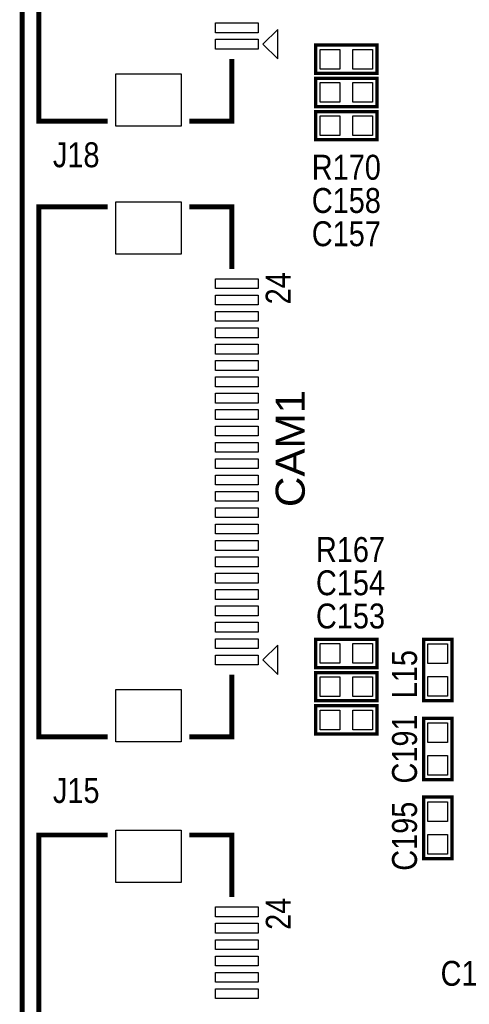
# Model space of a CAD drawing. Extents: x 0 to 150, y -8 to 100.
# Tile 2 of 12: x 0 to 14, y 21 to 51. Entities that reach past the tile are written whole.
import ezdxf
from ezdxf.enums import TextEntityAlignment as Align

# ---------------------------------------------------------------- set-up
doc = ezdxf.new("R2010")
doc.units = 0
doc.layers.add('DXF', color=212, linetype='CONTINUOUS')

msp = doc.modelspace()

# ---------------------------------------------------------------- linework, layer by layer
at = {"layer": 'DXF', "const_width": 0.1524}
msp.add_lwpolyline([(2.999994, 0), (146.99996, 0, 0.414214), (149.999954, 2.999994), (149.999954, 87.00008, 0.414214), (146.99996, 90.000074), (2.999994, 90.000074, 0.414214), (0, 87.00008), (0, 2.999994, 0.414214), (2.999994, 0)], format="xyb", dxfattribs=at)
at = {"layer": 'DXF'}
for points, const_width in [([(2.608072, 48.018954), (0.508, 48.018954), (0.508, 64.219074), (2.608072, 64.219074)], 0.150114), ([(10.8458, 49.4792), (8.9662, 49.4792), (8.9662, 50.3428), (10.8458, 50.3428), (10.8458, 49.4792)], 0.1016), ([(5.10794, 48.018954), (6.407912, 48.018954), (6.407912, 49.919128)], 0.150114), ([(10.8458, 48.4632), (8.9662, 48.4632), (8.9662, 49.3268), (10.8458, 49.3268), (10.8458, 48.4632)], 0.1016), ([(10.8458, 47.4472), (8.9662, 47.4472), (8.9662, 48.3108), (10.8458, 48.3108), (10.8458, 47.4472)], 0.1016), ([(2.608072, 29.19984), (0.508, 29.19984), (0.508, 45.39996), (2.608072, 45.39996)], 0.150114), ([(5.10794, 45.39996), (6.407912, 45.39996), (6.407912, 43.499786)], 0.150114), ([(10.8458, 31.3182), (8.9662, 31.3182), (8.9662, 32.1818), (10.8458, 32.1818), (10.8458, 31.3182)], 0.1016), ([(12.2682, 30.3022), (12.2682, 32.1818), (13.1318, 32.1818), (13.1318, 30.3022), (12.2682, 30.3022)], 0.1016), ([(5.10794, 29.19984), (6.407912, 29.19984), (6.407912, 31.100014)], 0.150114), ([(10.8458, 30.3022), (8.9662, 30.3022), (8.9662, 31.1658), (10.8458, 31.1658), (10.8458, 30.3022)], 0.1016), ([(10.8458, 29.2862), (8.9662, 29.2862), (8.9662, 30.1498), (10.8458, 30.1498), (10.8458, 29.2862)], 0.1016), ([(13.1318, 29.7688), (13.1318, 27.8892), (12.2682, 27.8892), (12.2682, 29.7688), (13.1318, 29.7688)], 0.1016), ([(13.1318, 27.3558), (13.1318, 25.4762), (12.2682, 25.4762), (12.2682, 27.3558), (13.1318, 27.3558)], 0.1016), ([(2.608072, 9.999726), (0.508, 9.999726), (0.508, 26.199846), (2.608072, 26.199846)], 0.150114), ([(5.10794, 26.199846), (6.407912, 26.199846), (6.407912, 24.299672)], 0.150114)]:
    msp.add_lwpolyline(points, dxfattribs=dict(at, const_width=const_width))
for points in [[(7.209028, 50.719101), (5.909056, 50.719101), (5.909056, 51.019075), (7.209028, 51.019075)], [(7.80796, 49.91989), (7.80796, 50.818034), (7.359142, 50.368962)], [(7.209028, 50.218975), (5.909056, 50.218975), (5.909056, 50.518949), (7.209028, 50.518949)], [(9.705848, 50.21072), (9.705848, 49.61128), (9.106408, 49.61128), (9.106408, 50.21072)], [(10.705592, 50.21072), (10.705592, 49.61128), (10.106152, 49.61128), (10.106152, 50.21072)], [(4.856988, 47.868967), (2.856992, 47.868967), (2.856992, 49.468913), (4.856988, 49.468913)], [(9.705848, 49.19472), (9.705848, 48.59528), (9.106408, 48.59528), (9.106408, 49.19472)], [(10.705592, 49.19472), (10.705592, 48.59528), (10.106152, 48.59528), (10.106152, 49.19472)], [(9.705848, 48.17872), (9.705848, 47.57928), (9.106408, 47.57928), (9.106408, 48.17872)], [(10.705592, 48.17872), (10.705592, 47.57928), (10.106152, 47.57928), (10.106152, 48.17872)], [(4.856988, 43.950001), (2.856992, 43.950001), (2.856992, 45.549947), (4.856988, 45.549947)], [(7.209028, 42.899965), (5.909056, 42.899965), (5.909056, 43.199939), (7.209028, 43.199939)], [(7.209028, 42.399839), (5.909056, 42.399839), (5.909056, 42.699813), (7.209028, 42.699813)], [(7.209028, 41.899967), (5.909056, 41.899967), (5.909056, 42.199941), (7.209028, 42.199941)], [(7.209028, 41.399841), (5.909056, 41.399841), (5.909056, 41.699815), (7.209028, 41.699815)], [(7.209028, 40.899969), (5.909056, 40.899969), (5.909056, 41.199943), (7.209028, 41.199943)], [(7.209028, 40.399843), (5.909056, 40.399843), (5.909056, 40.699817), (7.209028, 40.699817)], [(7.209028, 39.899971), (5.909056, 39.899971), (5.909056, 40.199945), (7.209028, 40.199945)], [(7.209028, 39.399845), (5.909056, 39.399845), (5.909056, 39.699819), (7.209028, 39.699819)], [(7.209028, 38.899973), (5.909056, 38.899973), (5.909056, 39.199947), (7.209028, 39.199947)], [(7.209028, 38.399847), (5.909056, 38.399847), (5.909056, 38.699821), (7.209028, 38.699821)], [(7.209028, 37.899975), (5.909056, 37.899975), (5.909056, 38.199949), (7.209028, 38.199949)], [(7.209028, 37.399849), (5.909056, 37.399849), (5.909056, 37.699823), (7.209028, 37.699823)], [(7.209028, 36.899977), (5.909056, 36.899977), (5.909056, 37.199951), (7.209028, 37.199951)], [(7.209028, 36.399851), (5.909056, 36.399851), (5.909056, 36.699825), (7.209028, 36.699825)], [(7.209028, 35.899979), (5.909056, 35.899979), (5.909056, 36.199953), (7.209028, 36.199953)], [(7.209028, 35.399853), (5.909056, 35.399853), (5.909056, 35.699827), (7.209028, 35.699827)], [(7.209028, 34.899981), (5.909056, 34.899981), (5.909056, 35.199955), (7.209028, 35.199955)], [(7.209028, 34.399855), (5.909056, 34.399855), (5.909056, 34.699829), (7.209028, 34.699829)], [(7.209028, 33.899983), (5.909056, 33.899983), (5.909056, 34.199957), (7.209028, 34.199957)], [(7.209028, 33.399857), (5.909056, 33.399857), (5.909056, 33.699831), (7.209028, 33.699831)], [(7.209028, 32.899985), (5.909056, 32.899985), (5.909056, 33.199959), (7.209028, 33.199959)], [(7.209028, 32.399859), (5.909056, 32.399859), (5.909056, 32.699833), (7.209028, 32.699833)], [(7.209028, 31.899987), (5.909056, 31.899987), (5.909056, 32.199961), (7.209028, 32.199961)], [(7.80796, 31.100776), (7.80796, 31.99892), (7.359142, 31.549848)], [(9.705848, 32.04972), (9.705848, 31.45028), (9.106408, 31.45028), (9.106408, 32.04972)], [(10.705592, 32.04972), (10.705592, 31.45028), (10.106152, 31.45028), (10.106152, 32.04972)], [(12.99972, 31.442152), (12.40028, 31.442152), (12.40028, 32.041592), (12.99972, 32.041592)], [(7.209028, 31.399861), (5.909056, 31.399861), (5.909056, 31.699835), (7.209028, 31.699835)], [(9.705848, 31.03372), (9.705848, 30.43428), (9.106408, 30.43428), (9.106408, 31.03372)], [(10.705592, 31.03372), (10.705592, 30.43428), (10.106152, 30.43428), (10.106152, 31.03372)], [(12.99972, 30.442408), (12.40028, 30.442408), (12.40028, 31.041848), (12.99972, 31.041848)], [(4.856988, 29.049853), (2.856992, 29.049853), (2.856992, 30.649799), (4.856988, 30.649799)], [(9.705848, 30.01772), (9.705848, 29.41828), (9.106408, 29.41828), (9.106408, 30.01772)], [(10.705592, 30.01772), (10.705592, 29.41828), (10.106152, 29.41828), (10.106152, 30.01772)], [(12.40028, 29.628592), (12.99972, 29.628592), (12.99972, 29.029152), (12.40028, 29.029152)], [(12.40028, 28.628848), (12.99972, 28.628848), (12.99972, 28.029408), (12.40028, 28.029408)], [(12.40028, 27.215592), (12.99972, 27.215592), (12.99972, 26.616152), (12.40028, 26.616152)], [(4.856988, 24.749887), (2.856992, 24.749887), (2.856992, 26.349833), (4.856988, 26.349833)], [(12.40028, 26.215848), (12.99972, 26.215848), (12.99972, 25.616408), (12.40028, 25.616408)], [(7.209028, 23.699851), (5.909056, 23.699851), (5.909056, 23.999825), (7.209028, 23.999825)], [(7.209028, 23.199725), (5.909056, 23.199725), (5.909056, 23.499699), (7.209028, 23.499699)], [(7.209028, 22.699853), (5.909056, 22.699853), (5.909056, 22.999827), (7.209028, 22.999827)], [(7.209028, 22.199727), (5.909056, 22.199727), (5.909056, 22.499701), (7.209028, 22.499701)], [(7.209028, 21.699855), (5.909056, 21.699855), (5.909056, 21.999829), (7.209028, 21.999829)], [(7.209028, 21.199729), (5.909056, 21.199729), (5.909056, 21.499703), (7.209028, 21.499703)]]:
    msp.add_lwpolyline(points, close=True, dxfattribs=at)

# ---------------------------------------------------------------- texts
at = {"layer": 'DXF', "width": 0.866667}
for s, p in [('J18', (1.651, 46.609)), ('R170', (9.906, 46.228)), ('C158', (9.906, 45.212)), ('C157', (9.906, 44.196)), ('R167', (10.033, 34.544)), ('C154', (10.033, 33.528)), ('C153', (10.033, 32.512)), ('J15', (1.651, 27.178)), ('C197', (13.843, 21.59))]:
    msp.add_text(s, height=0.762, dxfattribs=at).set_placement(p, align=Align.CENTER)
at = {"layer": 'DXF'}
for s, height, width, p in [('24', 0.762, 0.866667, (8.2042, 42.418)), ('CAM1', 0.889, 1.085714, (8.636, 36.2204)), ('24', 0.762, 0.866667, (8.20801, 23.299674))]:
    msp.add_text(s, height=height, rotation=90, dxfattribs=dict(at, width=width)).set_placement(p)
at = {"layer": 'DXF', "width": 0.866667}
for s, p in [('L15', (12.065, 31.115)), ('C191', (12.065, 28.829)), ('C195', (12.065, 26.162))]:
    msp.add_text(s, height=0.762, rotation=90, dxfattribs=at).set_placement(p, align=Align.CENTER)

doc.saveas('drawing.dxf')
